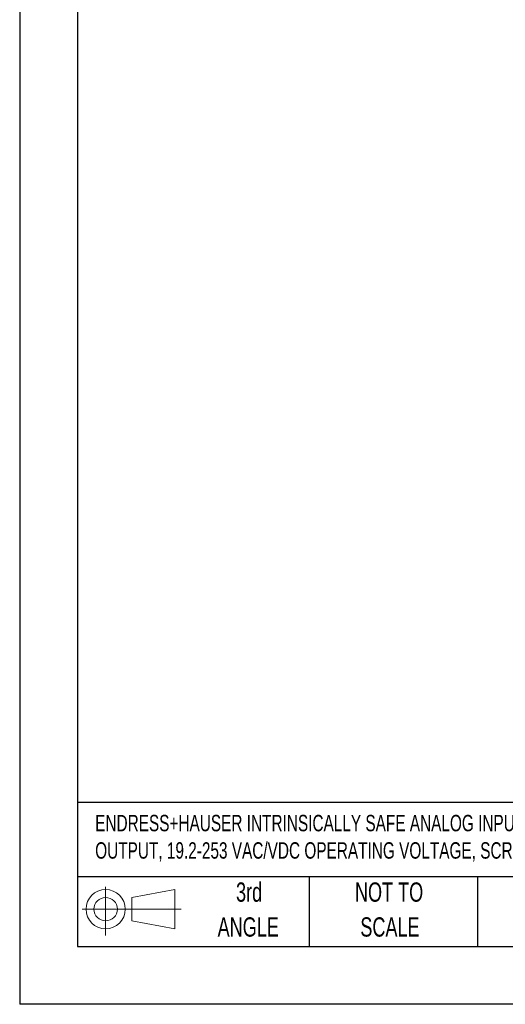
# Model space of a CAD drawing. Header units: millimetres. Extents: x 0 to 559, y 0 to 432.
# Tile 1 of 17: x 0 to 107, y 0 to 216. Entities that reach past the tile are written whole.
import ezdxf

# ---------------------------------------------------------------- set-up
doc = ezdxf.new("R2010")
doc.units = ezdxf.units.MM
doc.header["$LTSCALE"] = 2
doc.linetypes.add('CENTERX2', pattern=[20.32, 12.7, -2.54, 2.54, -2.54])
doc.layers.add('SLD-DEFPOINTS', color=7, linetype='Continuous')
doc.layers.add('TEXT', color=140, linetype='Continuous', lineweight=25)
doc.styles.add('SLDTEXTSTYLE0', font='TXT', dxfattribs={"width": 0.7})

# ---------------------------------------------------------------- blocks, each defined once
blk = doc.blocks.new('Block11')
at = {"color": 7, "linetype": 'Continuous', "lineweight": 18}
for p, q in [((5.18, 10.62), (5.18, 0)), ((10.96, 8.33), (20.35, 10.06)), ((20.35, 10.06), (20.35, 1.46)), ((10.96, 3.19), (10.96, 8.33)), ((0, 5.76), (21.75, 5.76)), ((10.96, 3.19), (20.35, 1.46))]:
    blk.add_line(p, q, dxfattribs=at)
for radius in [4.3, 2.57]:
    blk.add_circle((5.18, 5.76), radius, dxfattribs=at)
blk = doc.blocks.new('Block12')
at = {"layer": 'SLD-DEFPOINTS'}
blk.add_blockref('Block11', (0, 0), dxfattribs=at)
blk = doc.blocks.new('SW_NOTE_0')
at = {"layer": 'TEXT', "color": 0, "linetype": 'CENTERX2', "lineweight": 18, "char_height": 3.6, "attachment_point": 1, "style": 'SLDTEXTSTYLE0'}
for s, insert in [('ENDRESS+HAUSER INTRINSICALLY SAFE ANALOG INPUT ISOLATOR, 0-20 MA OR 4-20 MA INPUT, 0-20 MA OR 4-20 MA', (0, 4.64)), ('OUTPUT, 19.2-253 VAC/VDC OPERATING VOLTAGE, SCREW TERMINALS', (0, -1.36))]:
    blk.add_mtext(s, dxfattribs=dict(at, insert=insert))
blk = doc.blocks.new('SW_NOTE_0_4')
at = {"layer": 'TEXT', "color": 0, "linetype": 'CENTERX2', "lineweight": 18, "char_height": 4.233, "attachment_point": 2, "style": 'SLDTEXTSTYLE0'}
for s, insert in [('NOT TO', (10.52, 5.46)), ('SCALE', (10.71, -2.19))]:
    blk.add_mtext(s, dxfattribs=dict(at, insert=insert))
blk = doc.blocks.new('SW_NOTE_0_5')
at = {"layer": 'TEXT', "color": 0, "linetype": 'CENTERX2', "lineweight": 18, "char_height": 4.233, "attachment_point": 2, "style": 'SLDTEXTSTYLE0'}
for s, insert in [('3rd', (4.63, 5.46)), ('ANGLE', (4.44, -2.19))]:
    blk.add_mtext(s, dxfattribs=dict(at, insert=insert))

msp = doc.modelspace()

# ---------------------------------------------------------------- linework, layer by layer
at = {"color": 7, "linetype": 'Continuous'}
for p in [(0.005, 431.805), (558.805, 0.005)]:
    msp.add_line(p, (0.005, 0.005), dxfattribs=at)
at = {"layer": 'TEXT'}
for p, q in [((12.7, 419.1), (12.7, 12.7)), ((546.1, 44.252), (12.7, 44.252)), ((546.1, 27.94), (12.7, 27.94)), ((63.5, 27.94), (63.5, 12.7)), ((100.423, 27.94), (100.423, 12.7)), ((12.7, 12.7), (546.1, 12.7))]:
    msp.add_line(p, q, dxfattribs=at)

# ---------------------------------------------------------------- block references
at = {"layer": 'SLD-DEFPOINTS'}
msp.add_blockref('Block12', (13.676, 15.108), dxfattribs=at)
at = {"layer": 'TEXT', "linetype": 'CENTERX2', "lineweight": 18}
for name, p in [('SW_NOTE_0', (16.567, 36.904)), ('SW_NOTE_0_5', (45.695, 21.271)), ('SW_NOTE_0_4', (70.514, 21.271))]:
    msp.add_blockref(name, p, dxfattribs=at)

doc.saveas('drawing.dxf')
